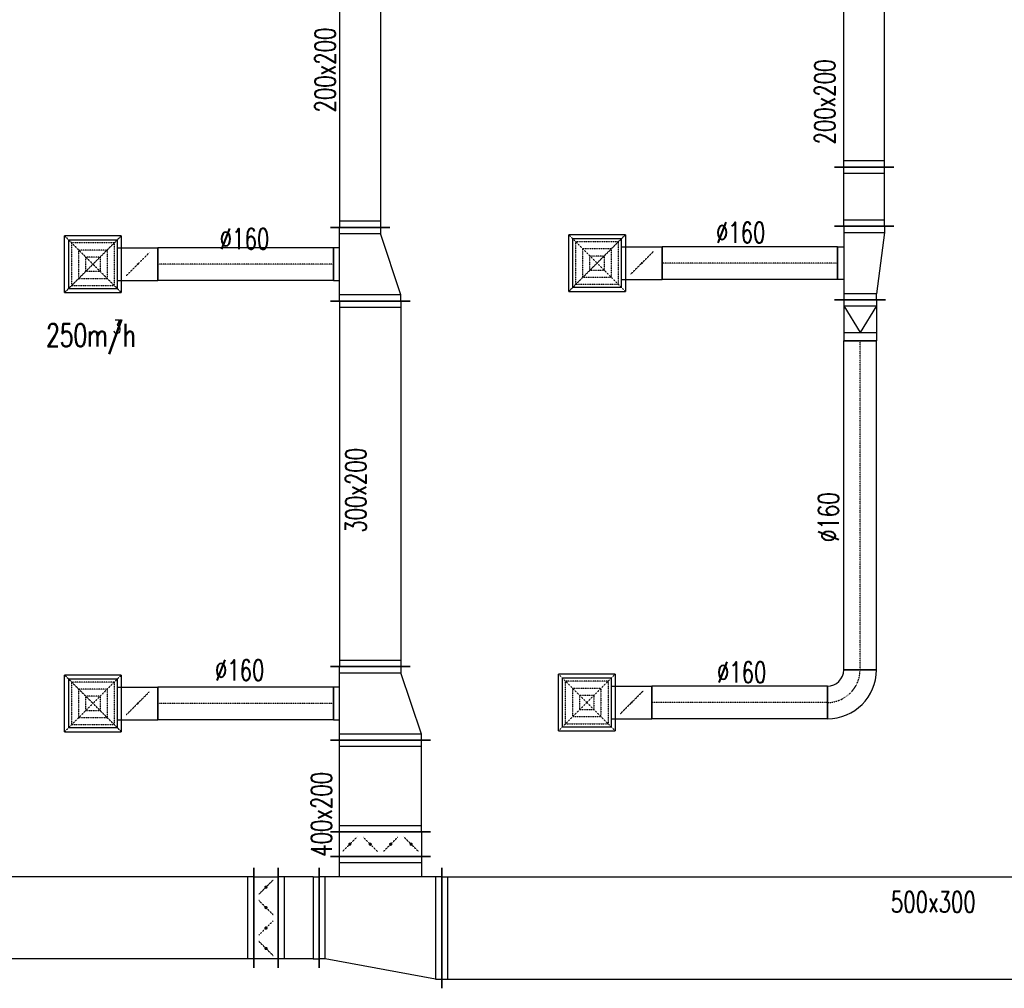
# Model space of a CAD drawing. Extents: x -7228 to 74941, y -112898 to 85621.
# Tile 47 of 256: x 33100 to 33582, y -56157 to -55683. Entities that reach past the tile are written whole.
import ezdxf

# ---------------------------------------------------------------- set-up
doc = ezdxf.new("R2010")
doc.units = 0
doc.linetypes.add('DASHDOT', pattern=[1, 0.5, -0.25, 0, -0.25])
doc.linetypes.add('DASHED', pattern=[0.75, 0.5, -0.25])
doc.layers.get('0').update_dxf_attribs({"color": 101, "linetype": 'CONTINUOUS'})
for name, color, linetype in [('BB-went-opis', 8, 'CONTINUOUS'), ('E35', 6, 'CONTINUOUS'), ('FLUID-N16', 7, 'CONTINUOUS'), ('FLUID-N16-SYM', 7, 'CONTINUOUS'), ('FLUID-W16', 7, 'CONTINUOUS'), ('FLUID-W16-SYM', 7, 'CONTINUOUS')]:
    doc.layers.add(name, color=color, linetype=linetype)
doc.styles.add('tab-bud$0$ROMANS', font='romans', dxfattribs={"width": 0.7})
doc.linetypes.add('ZIGZAG', pattern='A,0.00254,-5.08,[131,ltypeshp.shx,S=5.08,R=0,X=-5.08,Y=0],-10.16,[131,ltypeshp.shx,S=5.08,R=180,X=5.08,Y=0],-5.08', length=20.32254)

# ---------------------------------------------------------------- blocks, each defined once
blk = doc.blocks.new('*U5101')
at = {"color": 5, "linetype": 'Continuous', "lineweight": -2, "ltscale": 2}
for p, q in [((-300, -295), (-300, 295)), ((300, 195), (300, -295)), ((245, -350), (-245, -350))]:
    blk.add_line(p, q, dxfattribs=at)
at = {"color": 0, "linetype": 'ByBlock', "lineweight": -2, "ltscale": 2}
for p, q in [((-270, 250), (-300, 250)), ((-270, 250), (270, 150)), ((270, 150), (300, 150)), ((-300, -250), (300, -250)), ((-200, -350), (-200, -250)), ((200, -250), (200, -350))]:
    blk.add_line(p, q, dxfattribs=at)
at = {"color": 4, "linetype": 'Continuous', "ltscale": 2}
for p, q in [((-270, -250), (-270, 250)), ((270, 150), (270, -250)), ((200, -320), (-200, -320))]:
    blk.add_line(p, q, dxfattribs=at)
blk = doc.blocks.new('*U5102')
at = {"color": 5, "linetype": 'Continuous', "lineweight": -2, "ltscale": 2}
for p, q in [((-100, -245), (-100, 245)), ((100, 245), (100, -245))]:
    blk.add_line(p, q, dxfattribs=at)
at = {"color": 0, "linetype": 'ByBlock', "lineweight": -2, "ltscale": 2}
for p, q in [((-70, 200), (-100, 200)), ((-70, 200), (70, 200)), ((70, 200), (100, 200)), ((-70, -200), (-100, -200)), ((-70, -200), (70, -200)), ((70, -200), (100, -200))]:
    blk.add_line(p, q, dxfattribs=at)
at = {"color": 4, "linetype": 'Continuous', "ltscale": 2}
for p, q in [((-70, -200), (-70, 200)), ((70, 200), (70, -200))]:
    blk.add_line(p, q, dxfattribs=at)
blk = doc.blocks.new('*U5131')
at = {"color": 5, "linetype": 'Continuous', "lineweight": -2, "ltscale": 2}
for p, q in [((-224.5, -245), (-224.5, 245)), ((224.5, 245), (224.5, -245))]:
    blk.add_line(p, q, dxfattribs=at)
at = {"color": 0, "linetype": 'ByBlock', "lineweight": -2, "ltscale": 2}
for p, q in [((-224.5, 200), (224.5, 200)), ((-224.5, -200), (224.5, -200))]:
    blk.add_line(p, q, dxfattribs=at)
at = {"color": 4, "linetype": 'Continuous', "ltscale": 2}
for p, q in [((-194.5, -200), (-194.5, 200)), ((194.5, 200), (194.5, -200))]:
    blk.add_line(p, q, dxfattribs=at)
blk = doc.blocks.new('*U5132')
at = {"color": 5, "linetype": 'Continuous', "lineweight": -2, "ltscale": 2}
for p, q in [((180, 245), (180, -245)), ((-180, -245), (-180, 145)), ((80, -230), (-80, -230))]:
    blk.add_line(p, q, dxfattribs=at)
at = {"color": 0, "linetype": 'ByBlock', "lineweight": -2, "ltscale": 2}
for p, q in [((150, 200), (-150, 100)), ((180, 200), (150, 200)), ((-180, 100), (-150, 100)), ((180, -200), (-180, -200)), ((-80, -200), (-80, -230)), ((80, -230), (80, -200))]:
    blk.add_line(p, q, dxfattribs=at)
at = {"color": 4, "linetype": 'Continuous', "ltscale": 2}
for p, q in [((150, 200), (150, -200)), ((-150, -200), (-150, 100))]:
    blk.add_line(p, q, dxfattribs=at)
blk = doc.blocks.new('*U5133')
at = {"color": 5, "linetype": 'Continuous', "lineweight": -2, "ltscale": 2}
for p, q in [((180, 195), (180, -195)), ((-180, -195), (-180, 95)), ((80, -180), (-80, -180))]:
    blk.add_line(p, q, dxfattribs=at)
at = {"color": 0, "linetype": 'ByBlock', "lineweight": -2, "ltscale": 2}
for p, q in [((150, 150), (-150, 50)), ((180, 150), (150, 150)), ((-180, 50), (-150, 50)), ((180, -150), (-180, -150)), ((-80, -150), (-80, -180)), ((80, -180), (80, -150))]:
    blk.add_line(p, q, dxfattribs=at)
at = {"color": 4, "linetype": 'Continuous', "ltscale": 2}
for p, q in [((150, 150), (150, -150)), ((-150, -150), (-150, 50))]:
    blk.add_line(p, q, dxfattribs=at)
blk = doc.blocks.new('*U5123')
at = {"color": 4, "linetype": 'Continuous', "ltscale": 2}
for p, q in [((-138.5, 138.5), (138.5, 138.5)), ((-138.5, 138.5), (-138.5, -138.5)), ((138.5, -138.5), (138.5, 138.5)), ((138.5, -138.5), (-138.5, -138.5))]:
    blk.add_line(p, q, dxfattribs=at)
at = {"color": 4, "linetype": 'DASHED', "ltscale": 2}
for p, q in [((-138.5, 138.5), (0, 0)), ((-103.9, 103.9), (103.9, 103.9)), ((-103.9, 103.9), (-103.9, -103.9)), ((138.5, 138.5), (0, 0)), ((103.9, -103.9), (103.9, 103.9)), ((-69.2, 69.2), (69.2, 69.2)), ((-69.2, 69.2), (-69.2, -69.2)), ((69.2, -69.2), (69.2, 69.2)), ((-138.5, -138.5), (0, 0)), ((-34.6, 34.6), (34.6, 34.6)), ((-34.6, 34.6), (-34.6, -34.6)), ((138.5, -138.5), (0, 0)), ((34.6, -34.6), (34.6, 34.6)), ((34.6, -34.6), (-34.6, -34.6)), ((69.2, -69.2), (-69.2, -69.2)), ((103.9, -103.9), (-103.9, -103.9)), ((0, -219), (-56.6, -162.4)), ((0, -219), (56.6, -275.6))]:
    blk.add_line(p, q, dxfattribs=at)
at = {"color": 0, "linetype": 'ByBlock', "lineweight": -2, "ltscale": 2}
for p, q in [((-120, -120), (-120, 120)), ((120, 120), (-120, 120)), ((120, 120), (120, -120)), ((-120, -120), (120, -120)), ((-80, -120), (-80, -318)), ((80, -120), (80, -318))]:
    blk.add_line(p, q, dxfattribs=at)
at = {"color": 5, "linetype": 'Continuous', "lineweight": -2, "ltscale": 2}
blk.add_line((80, -318), (-80, -318), dxfattribs=at)
at = {"color": 4, "linetype": 'Continuous', "ltscale": 2}
blk.add_lwpolyline([(-2.5, -219, 5, 5, 1), (2.5, -219, 5, 5, 1)], format="xyseb", close=True, dxfattribs=at)
blk = doc.blocks.new('*U5124')
at = {"color": 5, "linetype": 'Continuous', "lineweight": -2, "ltscale": 2}
for p, q in [((-429.2, -80), (-429.2, 80)), ((429.2, 80), (429.2, -80))]:
    blk.add_line(p, q, dxfattribs=at)
at = {"color": 5, "linetype": 'ZIGZAG', "lineweight": -2, "ltscale": 0.4}
for points in [[(429.2, 80), (-429.2, 80)], [(429.2, -80), (-429.2, -80)]]:
    blk.add_spline(points, degree=3, dxfattribs=at)
at = {"layer": 'FLUID-N16-SYM', "color": 2, "linetype": 'DASHDOT', "ltscale": 2, "start_tangent": (-1, 0), "end_tangent": (-1, 0)}
blk.add_spline([(429.2, 0), (0, 0), (-429.2, 0)], degree=3, dxfattribs=at)
blk = doc.blocks.new('*U5125')
at = {"color": 4, "linetype": 'Continuous', "ltscale": 2}
for p, q in [((-138.5, 138.5), (138.5, 138.5)), ((-138.5, 138.5), (-138.5, -138.5)), ((138.5, -138.5), (138.5, 138.5)), ((138.5, -138.5), (-138.5, -138.5))]:
    blk.add_line(p, q, dxfattribs=at)
at = {"color": 4, "linetype": 'DASHED', "ltscale": 2}
for p, q in [((-138.5, 138.5), (0, 0)), ((-103.9, 103.9), (103.9, 103.9)), ((-103.9, 103.9), (-103.9, -103.9)), ((138.5, 138.5), (0, 0)), ((103.9, -103.9), (103.9, 103.9)), ((-69.2, 69.2), (69.2, 69.2)), ((-69.2, 69.2), (-69.2, -69.2)), ((69.2, -69.2), (69.2, 69.2)), ((-138.5, -138.5), (0, 0)), ((-34.6, 34.6), (34.6, 34.6)), ((-34.6, 34.6), (-34.6, -34.6)), ((138.5, -138.5), (0, 0)), ((34.6, -34.6), (34.6, 34.6)), ((34.6, -34.6), (-34.6, -34.6)), ((69.2, -69.2), (-69.2, -69.2)), ((103.9, -103.9), (-103.9, -103.9)), ((0, -219), (-56.6, -162.4)), ((0, -219), (56.6, -275.6))]:
    blk.add_line(p, q, dxfattribs=at)
at = {"color": 0, "linetype": 'ByBlock', "lineweight": -2, "ltscale": 2}
for p, q in [((-120, -120), (-120, 120)), ((120, 120), (-120, 120)), ((120, 120), (120, -120)), ((-120, -120), (120, -120)), ((-80, -120), (-80, -318)), ((80, -120), (80, -318))]:
    blk.add_line(p, q, dxfattribs=at)
at = {"color": 5, "linetype": 'Continuous', "lineweight": -2, "ltscale": 2}
blk.add_line((80, -318), (-80, -318), dxfattribs=at)
at = {"color": 4, "linetype": 'Continuous', "ltscale": 2}
blk.add_lwpolyline([(-2.5, -219, 5, 5, 1), (2.5, -219, 5, 5, 1)], format="xyseb", close=True, dxfattribs=at)
blk = doc.blocks.new('*U5126')
at = {"color": 5, "linetype": 'Continuous', "lineweight": -2, "ltscale": 2}
for p, q in [((-429.2, -80), (-429.2, 80)), ((429.2, 80), (429.2, -80))]:
    blk.add_line(p, q, dxfattribs=at)
at = {"color": 5, "linetype": 'ZIGZAG', "lineweight": -2, "ltscale": 0.4}
for points in [[(429.2, 80), (-429.2, 80)], [(429.2, -80), (-429.2, -80)]]:
    blk.add_spline(points, degree=3, dxfattribs=at)
at = {"layer": 'FLUID-N16-SYM', "color": 2, "linetype": 'DASHDOT', "ltscale": 2, "start_tangent": (-1, 0), "end_tangent": (-1, 0)}
blk.add_spline([(429.2, 0), (0, 0), (-429.2, 0)], degree=3, dxfattribs=at)
blk = doc.blocks.new('*U5149')
at = {"color": 5, "linetype": 'Continuous', "lineweight": -2, "ltscale": 2}
for p, q in [((-60, -245), (-60, 245)), ((60, 245), (60, -245))]:
    blk.add_line(p, q, dxfattribs=at)
at = {"color": 0, "linetype": 'ByBlock', "lineweight": -2, "ltscale": 2}
for p, q in [((-60, 200), (60, 200)), ((60, -200), (-60, -200))]:
    blk.add_line(p, q, dxfattribs=at)
at = {"color": 4, "linetype": 'DASHED', "ltscale": 2}
for p, q in [((0, 150), (-35.4, 185.4)), ((0, 150), (35.4, 114.6)), ((0, 50), (-35.4, 14.6)), ((0, 50), (35.4, 85.4)), ((0, -50), (-35.4, -14.6)), ((0, -50), (35.4, -85.4)), ((0, -150), (35.4, -114.6)), ((0, -150), (-35.4, -185.4))]:
    blk.add_line(p, q, dxfattribs=at)
at = {"color": 4, "linetype": 'Continuous', "ltscale": 2}
for points in [[(-4, 150, 8, 8, 1), (4, 150, 8, 8, 1)], [(-4, 50, 8, 8, 1), (4, 50, 8, 8, 1)], [(-4, -50, 8, 8, 1), (4, -50, 8, 8, 1)], [(-4, -150, 8, 8, 1), (4, -150, 8, 8, 1)]]:
    blk.add_lwpolyline(points, format="xyseb", close=True, dxfattribs=at)
blk = doc.blocks.new('*U5317')
at = {"color": 1, "linetype": 'Continuous', "lineweight": -2, "ltscale": 2}
for p, q in [((-750, -145), (-750, 145)), ((750, 145), (750, -145))]:
    blk.add_line(p, q, dxfattribs=at)
at = {"color": 0, "linetype": 'ByBlock', "lineweight": -2, "ltscale": 2}
for p, q in [((-750, 100), (750, 100)), ((-750, -100), (750, -100))]:
    blk.add_line(p, q, dxfattribs=at)
at = {"color": 4, "linetype": 'Continuous', "ltscale": 2}
for p, q in [((-720, -100), (-720, 100)), ((720, 100), (720, -100))]:
    blk.add_line(p, q, dxfattribs=at)
blk = doc.blocks.new('*U5318')
at = {"color": 1, "linetype": 'Continuous', "lineweight": -2, "ltscale": 2}
for p, q in [((-145, -145), (-145, 145)), ((145, 145), (145, -145))]:
    blk.add_line(p, q, dxfattribs=at)
at = {"color": 0, "linetype": 'ByBlock', "lineweight": -2, "ltscale": 2}
for p, q in [((-145, 100), (145, 100)), ((-145, -100), (145, -100))]:
    blk.add_line(p, q, dxfattribs=at)
at = {"color": 4, "linetype": 'Continuous', "ltscale": 2}
for p, q in [((-115, -100), (-115, 100)), ((115, 100), (115, -100))]:
    blk.add_line(p, q, dxfattribs=at)
blk = doc.blocks.new('*U5319')
at = {"color": 1, "linetype": 'Continuous', "lineweight": -2, "ltscale": 2}
for p, q in [((-180, -145), (-180, 145)), ((180, 105), (180, -145)), ((80, -130), (-80, -130))]:
    blk.add_line(p, q, dxfattribs=at)
at = {"color": 0, "linetype": 'ByBlock', "lineweight": -2, "ltscale": 2}
for p, q in [((-180, 100), (-150, 100)), ((-150, 100), (150, 60)), ((180, 60), (150, 60)), ((-180, -100), (180, -100)), ((-80, -130), (-80, -100)), ((80, -100), (80, -130))]:
    blk.add_line(p, q, dxfattribs=at)
at = {"color": 4, "linetype": 'Continuous', "ltscale": 2}
for p, q in [((-150, -100), (-150, 100)), ((150, 60), (150, -100))]:
    blk.add_line(p, q, dxfattribs=at)
blk = doc.blocks.new('*U5320')
at = {"color": 1, "linetype": 'Continuous', "lineweight": -2, "ltscale": 2}
for p, q in [((100, 125), (100, -125)), ((-100, -80), (-100, 80))]:
    blk.add_line(p, q, dxfattribs=at)
at = {"color": 0, "linetype": 'ByBlock', "lineweight": -2, "ltscale": 2}
for p, q in [((-60, 80), (-100, 80)), ((70, 80), (-60, 80)), ((100, 80), (70, 80)), ((-60, -80), (-100, -80)), ((70, -80), (-60, -80)), ((100, -80), (70, -80))]:
    blk.add_line(p, q, dxfattribs=at)
at = {"color": 4, "linetype": 'Continuous', "ltscale": 2}
for p, q in [((70, 80), (-60, 0)), ((-60, 80), (-60, -80)), ((70, 80), (70, -80)), ((70, -80), (-60, 0))]:
    blk.add_line(p, q, dxfattribs=at)
blk = doc.blocks.new('*U5321')
at = {"color": 1, "linetype": 'Continuous', "lineweight": -2, "ltscale": 2}
for p, q in [((-805, -80), (-805, 80)), ((805, 80), (805, -80))]:
    blk.add_line(p, q, dxfattribs=at)
at = {"color": 0, "linetype": 'ByBlock', "lineweight": -2, "ltscale": 2}
for p, q in [((-805, 80), (805, 80)), ((-805, -80), (805, -80))]:
    blk.add_line(p, q, dxfattribs=at)
at = {"layer": 'FLUID-W16-SYM', "color": 2, "linetype": 'DASHDOT', "ltscale": 2}
blk.add_line((-805, 0), (805, 0), dxfattribs=at)
blk = doc.blocks.new('*U5322')
at = {"color": 1, "linetype": 'Continuous', "lineweight": -2, "ltscale": 2}
for p, q in [((120, 120), (120, -40)), ((40, -120), (-120, -120))]:
    blk.add_line(p, q, dxfattribs=at)
at = {"color": 0, "linetype": 'ByBlock', "lineweight": -2, "ltscale": 2}
for radius in [240, 80]:
    blk.add_arc((120, -120), radius, 90, 180, dxfattribs=at)
at = {"layer": 'FLUID-W16-SYM', "color": 2, "linetype": 'DASHDOT', "ltscale": 2}
blk.add_arc((120, -120), 160, 90, 180, dxfattribs=at)
blk = doc.blocks.new('*U5327')
at = {"color": 4, "linetype": 'Continuous', "ltscale": 2}
for p, q in [((-138.5, 138.5), (138.5, 138.5)), ((-138.5, 138.5), (-138.5, -138.5)), ((138.5, -138.5), (138.5, 138.5)), ((138.5, -138.5), (-138.5, -138.5))]:
    blk.add_line(p, q, dxfattribs=at)
at = {"color": 4, "linetype": 'DASHED', "ltscale": 2}
for p, q in [((-138.5, 138.5), (0, 0)), ((-103.9, 103.9), (103.9, 103.9)), ((-103.9, 103.9), (-103.9, -103.9)), ((138.5, 138.5), (0, 0)), ((103.9, -103.9), (103.9, 103.9)), ((-69.2, 69.2), (69.2, 69.2)), ((-69.2, 69.2), (-69.2, -69.2)), ((69.2, -69.2), (69.2, 69.2)), ((-138.5, -138.5), (0, 0)), ((-34.6, 34.6), (34.6, 34.6)), ((-34.6, 34.6), (-34.6, -34.6)), ((138.5, -138.5), (0, 0)), ((34.6, -34.6), (34.6, 34.6)), ((34.6, -34.6), (-34.6, -34.6)), ((69.2, -69.2), (-69.2, -69.2)), ((103.9, -103.9), (-103.9, -103.9)), ((0, -219), (-56.6, -162.4)), ((0, -219), (56.6, -275.6))]:
    blk.add_line(p, q, dxfattribs=at)
at = {"color": 0, "linetype": 'ByBlock', "lineweight": -2, "ltscale": 2}
for p, q in [((-120, -120), (-120, 120)), ((120, 120), (-120, 120)), ((120, 120), (120, -120)), ((-120, -120), (120, -120)), ((-80, -120), (-80, -318)), ((80, -120), (80, -318))]:
    blk.add_line(p, q, dxfattribs=at)
at = {"color": 1, "linetype": 'Continuous', "lineweight": -2, "ltscale": 2}
blk.add_line((80, -318), (-80, -318), dxfattribs=at)
at = {"color": 4, "linetype": 'Continuous', "ltscale": 2}
blk.add_lwpolyline([(-2.5, -219, 5, 5, 1), (2.5, -219, 5, 5, 1)], format="xyseb", close=True, dxfattribs=at)
blk = doc.blocks.new('*U5328')
at = {"color": 1, "linetype": 'Continuous', "lineweight": -2, "ltscale": 2}
for p, q in [((-429.2, -80), (-429.2, 80)), ((429.2, 80), (429.2, -80))]:
    blk.add_line(p, q, dxfattribs=at)
at = {"color": 1, "linetype": 'ZIGZAG', "lineweight": -2, "ltscale": 0.4}
for points in [[(429.2, 80), (-429.2, 80)], [(429.2, -80), (-429.2, -80)]]:
    blk.add_spline(points, degree=3, dxfattribs=at)
at = {"layer": 'FLUID-W16-SYM', "color": 2, "linetype": 'DASHDOT', "ltscale": 2, "start_tangent": (-1, 0), "end_tangent": (-1, 0)}
blk.add_spline([(429.2, 0), (0, 0), (-429.2, 0)], degree=3, dxfattribs=at)
blk = doc.blocks.new('*U5329')
at = {"color": 4, "linetype": 'Continuous', "ltscale": 2}
for p, q in [((-138.5, 138.5), (138.5, 138.5)), ((-138.5, 138.5), (-138.5, -138.5)), ((138.5, -138.5), (138.5, 138.5)), ((138.5, -138.5), (-138.5, -138.5))]:
    blk.add_line(p, q, dxfattribs=at)
at = {"color": 4, "linetype": 'DASHED', "ltscale": 2}
for p, q in [((-138.5, 138.5), (0, 0)), ((-103.9, 103.9), (103.9, 103.9)), ((-103.9, 103.9), (-103.9, -103.9)), ((138.5, 138.5), (0, 0)), ((103.9, -103.9), (103.9, 103.9)), ((-69.2, 69.2), (69.2, 69.2)), ((-69.2, 69.2), (-69.2, -69.2)), ((69.2, -69.2), (69.2, 69.2)), ((-138.5, -138.5), (0, 0)), ((-34.6, 34.6), (34.6, 34.6)), ((-34.6, 34.6), (-34.6, -34.6)), ((138.5, -138.5), (0, 0)), ((34.6, -34.6), (34.6, 34.6)), ((34.6, -34.6), (-34.6, -34.6)), ((69.2, -69.2), (-69.2, -69.2)), ((103.9, -103.9), (-103.9, -103.9)), ((0, -219), (-56.6, -162.4)), ((0, -219), (56.6, -275.6))]:
    blk.add_line(p, q, dxfattribs=at)
at = {"color": 0, "linetype": 'ByBlock', "lineweight": -2, "ltscale": 2}
for p, q in [((-120, -120), (-120, 120)), ((120, 120), (-120, 120)), ((120, 120), (120, -120)), ((-120, -120), (120, -120)), ((-80, -120), (-80, -318)), ((80, -120), (80, -318))]:
    blk.add_line(p, q, dxfattribs=at)
at = {"color": 1, "linetype": 'Continuous', "lineweight": -2, "ltscale": 2}
blk.add_line((80, -318), (-80, -318), dxfattribs=at)
at = {"color": 4, "linetype": 'Continuous', "ltscale": 2}
blk.add_lwpolyline([(-2.5, -219, 5, 5, 1), (2.5, -219, 5, 5, 1)], format="xyseb", close=True, dxfattribs=at)
blk = doc.blocks.new('*U5330')
at = {"color": 1, "linetype": 'Continuous', "lineweight": -2, "ltscale": 2}
for p, q in [((-429.2, -80), (-429.2, 80)), ((429.2, 80), (429.2, -80))]:
    blk.add_line(p, q, dxfattribs=at)
at = {"color": 1, "linetype": 'ZIGZAG', "lineweight": -2, "ltscale": 0.4}
for points in [[(429.2, 80), (-429.2, 80)], [(429.2, -80), (-429.2, -80)]]:
    blk.add_spline(points, degree=3, dxfattribs=at)
at = {"layer": 'FLUID-W16-SYM', "color": 2, "linetype": 'DASHDOT', "ltscale": 2, "start_tangent": (-1, 0), "end_tangent": (-1, 0)}
blk.add_spline([(429.2, 0), (0, 0), (-429.2, 0)], degree=3, dxfattribs=at)
blk = doc.blocks.new('*U5151')
at = {"color": 5, "linetype": 'Continuous', "lineweight": -2, "ltscale": 2}
for p, q in [((-60, -245), (-60, 245)), ((60, 245), (60, -245))]:
    blk.add_line(p, q, dxfattribs=at)
at = {"color": 0, "linetype": 'ByBlock', "lineweight": -2, "ltscale": 2}
for p, q in [((-60, 200), (60, 200)), ((60, -200), (-60, -200))]:
    blk.add_line(p, q, dxfattribs=at)
at = {"color": 4, "linetype": 'DASHED', "ltscale": 2}
for p, q in [((0, 150), (-35.4, 185.4)), ((0, 150), (35.4, 114.6)), ((0, 50), (-35.4, 14.6)), ((0, 50), (35.4, 85.4)), ((0, -50), (-35.4, -14.6)), ((0, -50), (35.4, -85.4)), ((0, -150), (35.4, -114.6)), ((0, -150), (-35.4, -185.4))]:
    blk.add_line(p, q, dxfattribs=at)
at = {"color": 4, "linetype": 'Continuous', "ltscale": 2}
for points in [[(-4, 150, 8, 8, 1), (4, 150, 8, 8, 1)], [(-4, 50, 8, 8, 1), (4, 50, 8, 8, 1)], [(-4, -50, 8, 8, 1), (4, -50, 8, 8, 1)], [(-4, -150, 8, 8, 1), (4, -150, 8, 8, 1)]]:
    blk.add_lwpolyline(points, format="xyseb", close=True, dxfattribs=at)
blk = doc.blocks.new('*U5152')
at = {"color": 5, "linetype": 'Continuous', "lineweight": -2, "ltscale": 2}
for p, q in [((-2008.5, -245), (-2008.5, 245)), ((2008.5, 245), (2008.5, -245))]:
    blk.add_line(p, q, dxfattribs=at)
at = {"color": 0, "linetype": 'ByBlock', "lineweight": -2, "ltscale": 2}
for p, q in [((-2008.5, 200), (2008.5, 200)), ((-2008.5, -200), (2008.5, -200))]:
    blk.add_line(p, q, dxfattribs=at)
at = {"color": 4, "linetype": 'Continuous', "ltscale": 2}
for p, q in [((-1978.5, -200), (-1978.5, 200)), ((1978.5, 200), (1978.5, -200))]:
    blk.add_line(p, q, dxfattribs=at)
blk = doc.blocks.new('*U5153')
at = {"color": 5, "linetype": 'Continuous', "lineweight": -2, "ltscale": 2}
for p, q in [((-2195, -295), (-2195, 295)), ((2195, 295), (2195, -295))]:
    blk.add_line(p, q, dxfattribs=at)
at = {"color": 0, "linetype": 'ByBlock', "lineweight": -2, "ltscale": 2}
for p, q in [((-2195, 250), (2195, 250)), ((-2195, -250), (2195, -250))]:
    blk.add_line(p, q, dxfattribs=at)
at = {"color": 4, "linetype": 'Continuous', "ltscale": 2}
for p, q in [((-2165, -250), (-2165, 250)), ((2165, 250), (2165, -250))]:
    blk.add_line(p, q, dxfattribs=at)
blk = doc.blocks.new('*U5159')
at = {"color": 5, "linetype": 'Continuous', "lineweight": -2, "ltscale": 2}
for p, q in [((-894.5, -195), (-894.5, 195)), ((894.5, 195), (894.5, -195))]:
    blk.add_line(p, q, dxfattribs=at)
at = {"color": 0, "linetype": 'ByBlock', "lineweight": -2, "ltscale": 2}
for p, q in [((-894.5, 150), (894.5, 150)), ((-894.5, -150), (894.5, -150))]:
    blk.add_line(p, q, dxfattribs=at)
at = {"color": 4, "linetype": 'Continuous', "ltscale": 2}
for p, q in [((-864.5, -150), (-864.5, 150)), ((864.5, 150), (864.5, -150))]:
    blk.add_line(p, q, dxfattribs=at)
blk = doc.blocks.new('*U5160')
at = {"color": 5, "linetype": 'Continuous', "lineweight": -2, "ltscale": 2}
for p, q in [((-895, -145), (-895, 145)), ((895, 145), (895, -145))]:
    blk.add_line(p, q, dxfattribs=at)
at = {"color": 0, "linetype": 'ByBlock', "lineweight": -2, "ltscale": 2}
for p, q in [((-895, 100), (895, 100)), ((-895, -100), (895, -100))]:
    blk.add_line(p, q, dxfattribs=at)
at = {"color": 4, "linetype": 'Continuous', "ltscale": 2}
for p, q in [((-865, -100), (-865, 100)), ((865, 100), (865, -100))]:
    blk.add_line(p, q, dxfattribs=at)
blk = doc.blocks.new('A$C44034F9E')
at = {"layer": 'FLUID-N16', "color": 5, "linetype": 'Continuous', "yscale": 0.09999999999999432}
for name, p, xscale, zscale, rotation in [('*U5160', (913.39, -4326.4), 0.1, 0.1, 269.999999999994), ('*U5133', (918.39, -4433.9, -3630), 0.09999999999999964, 0.09999999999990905, 269.999999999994), ('*U5125', (782.74, -4433.9, -3630), 0.09999999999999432, 0.09999999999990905, 90.00000000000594), ('*U5159', (918.39, -4541.35), 0.1, 0.1, 269.999999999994), ('*U5132', (923.39, -4648.78, -3630), 0.09999999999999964, 0.09999999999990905, 269.999999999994), ('*U5123', (782.74, -4648.78, -3630), 0.1, 0.09999999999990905, 90.00000000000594), ('*U5131', (923.39, -4689.23), 0.1, 0.09999999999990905, 90.00000000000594), ('*U5149', (923.39, -4717.68), 0.1, 0.1, 90.00000000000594), ('*U5101', (923.39, -4758.68), 0.09999999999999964, 0.1, 180.0000000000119), ('*U5152', (660.54, -4753.68), 0.1, 0.1, 180.0000000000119), ('*U5151', (867.39, -4753.68), 0.1, 0.1, 180.0000000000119), ('*U5102', (883.39, -4753.68), 0.1000000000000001, 0.09999999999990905, 180.0000000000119)]:
    blk.add_blockref(name, p, dxfattribs=dict(at, xscale=xscale, zscale=zscale, rotation=rotation))
for name, p, xscale, zscale in [('*U5126', (857.47, -4433.9), 0.1000000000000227, 0.09999999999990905), ('*U5124', (857.47, -4648.78), 0.1000000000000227, 0.09999999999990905), ('*U5153', (1172.89, -4758.68), 0.1, 0.1)]:
    blk.add_blockref(name, p, dxfattribs=dict(at, xscale=xscale, zscale=zscale))
at = {"layer": 'FLUID-W16', "color": 1, "linetype": 'Continuous', "xscale": 0.1000000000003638, "yscale": 0.1000000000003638, "zscale": 0.1}
for name, p, rotation in [('*U5317', (1160, -4311.34), 90.00000000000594), ('*U5318', (1160, -4400.84), 90.00000000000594), ('*U5319', (1160, -4433.34), 269.999999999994), ('*U5327', (1029.35, -4433.34), 90.00000000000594), ('*U5320', (1158, -4461.34), 90.00000000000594), ('*U5321', (1158, -4551.84), 90.00000000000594), ('*U5322', (1154, -4644.34), 180.0000000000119), ('*U5329', (1024.35, -4648.34), 90.00000000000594)]:
    blk.add_blockref(name, p, dxfattribs=dict(at, rotation=rotation))
for name, p in [('*U5328', (1104.08, -4433.34)), ('*U5330', (1099.08, -4648.34))]:
    blk.add_blockref(name, p, dxfattribs=at)
at = {"layer": 'BB-went-opis', "style": 'tab-bud$0$ROMANS', "width": 0.7}
for s, height, rotation, p in [('200x200', 10.109, 90, (901.34, -4359.68, 0)), ('200x200', 10.109, 90, (1145.8, -4375.27, 0)), ('%%c160', 10.109, 360, (844.76, -4426.61, 0)), ('%%c160', 10.109, 360, (1087.47, -4423.46, 0)), ('250m/h', 11.182, 359.9414, (759.8, -4474.2)), ('3', 6.71, 359.9414, (792.51, -4467.86)), ('300x200', 10.109, 90, (916.37, -4565.3, 0)), ('%%c160', 10.109, 90, (1147.68, -4569.8, 0)), ('%%c160', 10.109, 360, (842.37, -4637.62, 0)), ('%%c160', 10.109, 360, (1087.94, -4638.63, 0)), ('400x200', 10.109, 90, (899.6, -4723.83, 0)), ('500x300', 10.109, 360, (1173.05, -4751, 0))]:
    blk.add_text(s, height=height, rotation=rotation, dxfattribs=at).set_placement(p)

msp = doc.modelspace()

# ---------------------------------------------------------------- block references
at = {"layer": 'E35'}
msp.add_blockref('A$C44034F9E', (32353.436, -51368.711), dxfattribs=at)

doc.saveas('drawing.dxf')
